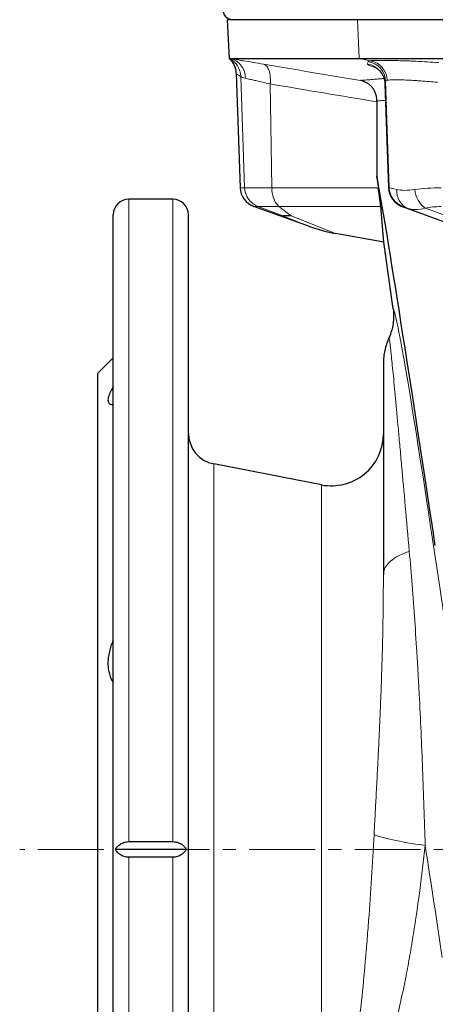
# Model space of a CAD drawing. Header units: millimetres. Extents: x -420 to 735, y -420 to 510.
# Tile 7 of 9: x 515 to 595, y 71 to 260. Entities that reach past the tile are written whole.
import ezdxf

# ---------------------------------------------------------------- set-up
doc = ezdxf.new("R2010")
doc.units = ezdxf.units.MM
doc.linetypes.add('CENTERX2', pattern=[20.32, 12.7, -2.54, 2.54, -2.54])
doc.layers.add('FORMAT', color=7, linetype='Continuous')

msp = doc.modelspace()

# ---------------------------------------------------------------- linework, layer by layer
at = {"color": 7, "linetype": 'Continuous', "lineweight": 25}
for p, q in [((555.11, 259.79), (555.5, 252.33)), ((580.17, 259.79), (555.11, 259.79)), ((601.27, 259.79), (580.17, 259.79)), ((555.5, 252.33), (555.56, 252.33)), ((555.56, 252.33), (555.65, 252.33)), ((555.65, 252.33), (580.52, 252.33)), ((580.52, 252.33), (601.3, 252.33)), ((556.8, 249.46), (557.58, 227.49)), ((585.46, 247.46), (586.17, 227.49)), ((583.87, 229.72), (584.19, 227.49)), ((544.65, 225.29), (536.15, 225.29)), ((570.92, 220.05), (560.25, 223.87)), ((585.23, 217), (584.65, 223.87)), ((588.89, 223.83), (588.99, 223.79)), ((588.99, 223.79), (597.42, 220.74)), ((533.15, -21.71), (533.15, 222.29)), ((547.65, -9.54), (547.65, 222.29)), ((585.23, 217), (575.96, 218.69)), ((587.03, 204.19), (585.23, 217)), ((533.15, 194.79), (530.15, 191.79)), ((530.15, 191.79), (530.15, 8.79)), ((573.24, 170.37), (552.51, 174.41)), ((585.15, 153.12), (585.15, 153.05)), ((536.15, 101.79), (544.65, 101.79)), ((547.25, 100.29), (533.55, 100.29)), ((544.65, 98.8), (536.15, 98.8))]:
    msp.add_line(p, q, dxfattribs=at)
at = {"color": 8, "linetype": 'Continuous', "lineweight": 18}
for p, q in [((580.52, 252.33), (580.17, 259.79)), ((582.68, 251.91), (580.52, 252.33)), ((558.45, 227.49), (557.71, 248.88)), ((585.58, 247.95), (586.28, 227.49)), ((563.72, 227.49), (563.37, 247.45)), ((586.17, 227.49), (585.46, 247.47)), ((585.47, 247.46), (585.46, 247.47)), ((558.45, 227.49), (557.58, 227.49)), ((563.72, 227.49), (558.45, 227.49)), ((584.19, 227.49), (563.72, 227.49)), ((586.28, 227.49), (586.17, 227.49)), ((536.15, 101.79), (536.15, 225.29)), ((544.65, 225.29), (544.65, 101.79)), ((560.25, 223.87), (561.03, 223.87)), ((561.03, 223.87), (565.03, 223.87)), ((565.78, 222.12), (561.03, 223.87)), ((565.03, 223.87), (584.65, 223.87)), ((567.44, 222.12), (565.03, 223.87)), ((588.8, 223.87), (588.91, 223.87)), ((588.89, 223.83), (588.97, 223.8)), ((597.4, 220.75), (588.97, 223.8)), ((589.81, 223.56), (597.4, 220.75)), ((600.82, 220.75), (593.23, 223.56)), ((565.78, 222.12), (570.92, 220.05)), ((575.96, 218.69), (567.44, 222.12)), ((552.51, 174.41), (552.51, 26.31)), ((573.24, 170.37), (573.24, 45.55)), ((536.15, -13.95), (536.15, 98.8)), ((544.65, 98.8), (544.65, -12.24))]:
    msp.add_line(p, q, dxfattribs=at)
at = {"color": 8, "linetype": 'Continuous', "lineweight": 18, "flags": 128}
for points in [[(562.06, 251.25), (562.23, 251.2), (562.4, 251.12), (562.55, 251.01), (562.7, 250.87), (562.83, 250.7), (562.95, 250.5), (563.06, 250.27), (563.16, 250.02), (563.24, 249.75), (563.31, 249.47), (563.36, 249.16), (563.39, 248.84), (563.41, 248.5), (563.41, 248.16), (563.4, 247.81), (563.37, 247.45)], [(585.15, 153.12), (585.17, 153.4), (585.21, 153.67), (585.29, 153.94), (585.39, 154.21), (585.52, 154.48), (585.68, 154.74), (585.87, 155), (586.09, 155.26), (586.34, 155.51), (586.61, 155.76), (586.91, 155.99), (587.23, 156.22), (587.58, 156.45), (587.95, 156.66), (588.35, 156.87), (588.77, 157.06), (589.21, 157.25), (589.66, 157.43), (590.14, 157.59)]]:
    msp.add_lwpolyline(points, dxfattribs=at)
at = {"color": 7, "linetype": 'Continuous', "lineweight": 25}
for centre, radius, start, end in [((556.24, 261.79), 2, 177, 270), ((590.16, 227.63), 4, 181.9972, 249.9945), ((536.15, 222.29), 3, 90, 180), ((544.65, 222.29), 3, 0, 90), ((553.65, 180.29), 6, 180, 259), ((575.15, 180.19), 10, 259, 0)]:
    msp.add_arc(centre, radius, start, end, dxfattribs=at)
at = {"color": 8, "linetype": 'Continuous', "lineweight": 18}
for centre, radius, start, end in [((553.79, 248.82), 3.92, 0.8984, 63.1927), ((554.85, 248.66), 3.75, 357.9109, 77.5964), ((581.58, 247.8), 4, 2.1214, 80.8061), ((581.92, 247.99), 3.99, 2.1356, 78.9447), ((581.47, 247.32), 4, 2.1115, 80.7113), ((562.44, 227.61), 3.99, 181.7258, 249.442), ((568.42, 227.15), 4.71, 175.8513, 224.078), ((590.28, 227.63), 4, 181.9972, 249.9945), ((591.2, 226.72), 3.45, 173.1326, 246.2443), ((596.34, 227.7), 5.18, 186.3235, 233.0533), ((599.33, 156.05), 55.31, 253.2138, 263.6383)]:
    msp.add_arc(centre, radius, start, end, dxfattribs=at)
at = {"color": 7, "linetype": 'Continuous', "lineweight": 25}
for centre, major_axis, ratio, start_param, end_param in [((988.15, -6157.53), (-202.69, 11597.68), 0.030233, 0.985547, 0.987023), ((988.15, -2649.91), (-404.94, 2882.17), 0.002429, 6.05642, 6.240823), ((561.64, 227.63), (-4.06, 0), 0.984808, 0.034907, 1.22173), ((584.08, 227.63), (-0.57, 4), 0.020156, 3.487795, 4.674619), ((573.44, 229.79), (-17.03, 6.86), 0.544706, 1.641675, 1.931779)]:
    msp.add_ellipse(centre, major_axis=major_axis, ratio=ratio, start_param=start_param, end_param=end_param, dxfattribs=at)
at = {"color": 8, "linetype": 'Continuous', "lineweight": 18}
for centre, major_axis, ratio, start_param, end_param in [((596.24, 225.42), (10.08, -2.07), 0.008878, 3.126302, 3.143746), ((596.35, 225.42), (10.08, -2.08), 0.009528, 3.161352, 3.695343), ((596.13, 231.88), (9.82, 3.79), 0.315256, 3.583949, 4.068114), ((596.35, 225.42), (10, 0.13), 0.207413, 1.576513, 2.110504), ((594.88, 221.66), (6.08, -2.21), 0.005534, 3.126385, 3.38757), ((594.99, 221.66), (6.08, -2.21), 0.00554, 2.592384, 3.126374), ((596.02, 231.88), (7.28, 7.94), 0.257534, 3.242367, 3.248733), ((596.13, 231.88), (7.56, 7.56), 0.535264, 3.39103, 3.875195), ((596.35, 221.66), (6, -0.04), 0.368582, 1.586821, 2.120811), ((599.68, 114.19), (-12.65, 90), 0.017285, 4.281103, 6.278816), ((589.78, 112.79), (-12.65, 80), 0.019346, 4.280473, 4.562415)]:
    msp.add_ellipse(centre, major_axis=major_axis, ratio=ratio, start_param=start_param, end_param=end_param, dxfattribs=at)
at = {"color": 7, "linetype": 'Continuous', "lineweight": 25}
for points, knots in [([(555.5, 252.33), (555.7, 252.14), (555.87, 251.94), (556.19, 251.5), (556.32, 251.26), (556.55, 250.77), (556.63, 250.52), (556.76, 250), (556.79, 249.73), (556.8, 249.46)], [0, 0, 0, 0, 0.25, 0.25, 0.5, 0.5, 0.75, 0.75, 1, 1, 1, 1]), ([(583.42, 250.73), (583.42, 250.73), (583.42, 250.73), (583.43, 250.72), (583.46, 250.71), (583.51, 250.68), (583.57, 250.65), (583.65, 250.61), (583.75, 250.55), (583.85, 250.48), (583.97, 250.39), (584.1, 250.29), (584.24, 250.17), (584.39, 250.02), (584.54, 249.85), (584.69, 249.66), (584.85, 249.44), (584.99, 249.21), (585.12, 248.95), (585.23, 248.68), (585.32, 248.39), (585.39, 248.1), (585.44, 247.79), (585.46, 247.57), (585.46, 247.46), (585.46, 247.46)], [0, 0, 0, 0, 0.007936, 0.060732, 0.109612, 0.155119, 0.1979, 0.238663, 0.278159, 0.317159, 0.356217, 0.396001, 0.437188, 0.4803, 0.525628, 0.573163, 0.622622, 0.673573, 0.725581, 0.778295, 0.831837, 0.88532, 0.938988, 0.998389, 1, 1, 1, 1]), ([(583.91, 244.16), (583.91, 244.41), (583.89, 244.66), (583.8, 245.14), (583.74, 245.38), (583.57, 245.83), (583.47, 246.04), (583.24, 246.45), (583.1, 246.64), (582.81, 246.98), (582.65, 247.14), (582.31, 247.43), (582.13, 247.55), (581.76, 247.77), (581.56, 247.86), (581.26, 247.98), (581.16, 248.01), (580.95, 248.07), (580.85, 248.09), (580.74, 248.11)], [0, 0, 0, 0, 0.125, 0.125, 0.25, 0.25, 0.375, 0.375, 0.5, 0.5, 0.625, 0.625, 0.75, 0.75, 0.875, 0.875, 0.9375, 0.9375, 1, 1, 1, 1]), ([(586.17, 227.49), (586.17, 227.42), (586.18, 227.25), (586.21, 226.98), (586.27, 226.68), (586.35, 226.4), (586.45, 226.13), (586.57, 225.87), (586.7, 225.62), (586.85, 225.39), (587.01, 225.17), (587.18, 224.97), (587.35, 224.78), (587.53, 224.61), (587.71, 224.47), (587.89, 224.34), (588.05, 224.23), (588.19, 224.15), (588.3, 224.09), (588.39, 224.04), (588.47, 224), (588.54, 223.97), (588.59, 223.95), (588.65, 223.93), (588.71, 223.9), (588.78, 223.87), (588.85, 223.84), (588.89, 223.83)], [0, 0, 0, 0, 0.037316, 0.091029, 0.144019, 0.196264, 0.247728, 0.298366, 0.348121, 0.396915, 0.444652, 0.491202, 0.536392, 0.579971, 0.621533, 0.660357, 0.69518, 0.724606, 0.748651, 0.768902, 0.787308, 0.805744, 0.825684, 0.849047, 0.878732, 0.919961, 1, 1, 1, 1]), ([(567.44, 222.12), (567.26, 222.1), (567.08, 222.09), (566.76, 222.07), (566.61, 222.06), (566.33, 222.06), (566.2, 222.07), (565.97, 222.09), (565.87, 222.1), (565.78, 222.12)], [0, 0, 0, 0, 0.25, 0.25, 0.5, 0.5, 0.75, 0.75, 1, 1, 1, 1]), ([(587.03, 204.19), (587.17, 203.24), (587.16, 202.3), (586.96, 200.89), (586.86, 200.43), (586.59, 199.52), (586.43, 199.08), (586.23, 198.65)], [0, 0, 0, 0, 0.5, 0.5, 0.75, 0.75, 1, 1, 1, 1]), ([(586.23, 198.65), (585.88, 197.87), (585.61, 197.06), (585.34, 195.81), (585.27, 195.39), (585.18, 194.53), (585.15, 194.1), (585.15, 193.67)], [0, 0, 0, 0, 0.5, 0.5, 0.75, 0.75, 1, 1, 1, 1]), ([(585.15, 193.67), (585.15, 193.63), (585.15, 193.58), (585.15, 193.45), (585.15, 193.37), (585.15, 193.08), (585.15, 192.82), (585.15, 191.9), (585.15, 191.06), (585.15, 189.49), (585.15, 188.91), (585.15, 187.97), (585.15, 187.64), (585.15, 186.96), (585.15, 186.61), (585.15, 184.78), (585.15, 183.16), (585.15, 179.58), (585.15, 177.64), (585.15, 174.48), (585.15, 173.39), (585.15, 171.7), (585.15, 171.12), (585.15, 169.95), (585.15, 169.36), (585.15, 166.38), (585.15, 163.88), (585.15, 158.66), (585.15, 155.95), (585.15, 153.12)], [0, 0, 0, 0, 0.03125, 0.03125, 0.0625, 0.0625, 0.125, 0.125, 0.25, 0.25, 0.3125, 0.3125, 0.34375, 0.34375, 0.375, 0.375, 0.5, 0.5, 0.625, 0.625, 0.6875, 0.6875, 0.71875, 0.71875, 0.75, 0.75, 0.875, 0.875, 1, 1, 1, 1]), ([(533.15, 189.21), (533.04, 189.01), (532.8, 188.61), (532.53, 188.06), (532.32, 187.54), (532.19, 187.09), (532.14, 186.69), (532.17, 186.37), (532.29, 186.13), (532.47, 185.95), (532.68, 185.86), (532.9, 185.81), (533.04, 185.81), (533.1, 185.8)], [0, 0, 0, 0, 0.099799, 0.199826, 0.299534, 0.399881, 0.500582, 0.600904, 0.694582, 0.788555, 0.882294, 0.948359, 1, 1, 1, 1]), ([(533.15, 140.53), (532.84, 139.8), (532.59, 139.06), (532.33, 137.94), (532.26, 137.55), (532.17, 136.81), (532.15, 136.44), (532.15, 135.72), (532.17, 135.36), (532.26, 134.68), (532.33, 134.35), (532.59, 133.4), (532.84, 132.82), (533.15, 132.31)], [0, 0, 0, 0, 0.25, 0.25, 0.375, 0.375, 0.5, 0.5, 0.625, 0.625, 0.75, 0.75, 1, 1, 1, 1]), ([(533.55, 100.29), (533.67, 100.49), (533.8, 100.67), (534.05, 100.93), (534.13, 101.02), (534.33, 101.17), (534.43, 101.25), (534.65, 101.39), (534.77, 101.45), (535.02, 101.57), (535.15, 101.62), (535.42, 101.7), (535.56, 101.73), (535.85, 101.77), (536, 101.79), (536.15, 101.79)], [0, 0, 0, 0, 0.25, 0.25, 0.375, 0.375, 0.5, 0.5, 0.625, 0.625, 0.75, 0.75, 0.875, 0.875, 1, 1, 1, 1]), ([(544.65, 101.79), (544.8, 101.79), (544.95, 101.77), (545.24, 101.73), (545.38, 101.7), (545.65, 101.62), (545.78, 101.57), (546.03, 101.46), (546.15, 101.39), (546.48, 101.18), (546.67, 101.02), (547, 100.68), (547.14, 100.49), (547.25, 100.29)], [0, 0, 0, 0, 0.125, 0.125, 0.25, 0.25, 0.375, 0.375, 0.5, 0.5, 0.75, 0.75, 1, 1, 1, 1]), ([(536.15, 98.8), (536, 98.8), (535.86, 98.81), (535.57, 98.86), (535.43, 98.89), (535.15, 98.97), (535.02, 99.02), (534.77, 99.13), (534.65, 99.2), (534.32, 99.41), (534.13, 99.56), (533.8, 99.91), (533.67, 100.1), (533.55, 100.29)], [0, 0, 0, 0, 0.125, 0.125, 0.25, 0.25, 0.375, 0.375, 0.5, 0.5, 0.75, 0.75, 1, 1, 1, 1]), ([(547.25, 100.29), (547.14, 100.1), (547, 99.92), (546.76, 99.66), (546.67, 99.57), (546.48, 99.41), (546.37, 99.34), (546.15, 99.2), (546.04, 99.13), (545.79, 99.02), (545.65, 98.97), (545.38, 98.89), (545.24, 98.86), (544.95, 98.82), (544.8, 98.8), (544.65, 98.8)], [0, 0, 0, 0, 0.25, 0.25, 0.375, 0.375, 0.5, 0.5, 0.625, 0.625, 0.75, 0.75, 0.875, 0.875, 1, 1, 1, 1])]:
    msp.add_open_spline(points, degree=3, knots=knots, dxfattribs=at)
at = {"color": 8, "linetype": 'Continuous', "lineweight": 18}
for points, knots in [([(562.06, 251.25), (561.36, 251.37), (560.7, 251.48), (559.45, 251.69), (558.86, 251.79), (558.04, 251.93), (557.78, 251.97), (557.28, 252.06), (557.05, 252.1), (556.38, 252.21), (555.99, 252.27), (555.65, 252.33)], [0, 0, 0, 0, 0.25, 0.25, 0.5, 0.5, 0.625, 0.625, 0.75, 0.75, 1, 1, 1, 1]), ([(595.83, 251.56), (595.08, 251.61), (594.34, 251.65), (592.89, 251.73), (592.17, 251.77), (591.12, 251.82), (590.76, 251.83), (590.08, 251.86), (589.74, 251.87), (588.76, 251.91), (588.13, 251.93), (587.25, 251.95), (586.96, 251.96), (586.4, 251.97), (586.14, 251.97), (585.38, 251.98), (584.92, 251.98), (584.09, 251.98), (583.73, 251.97), (583.12, 251.95), (582.87, 251.93), (582.68, 251.91)], [0, 0, 0, 0, 0.125, 0.125, 0.25, 0.25, 0.3125, 0.3125, 0.375, 0.375, 0.5, 0.5, 0.5625, 0.5625, 0.625, 0.625, 0.75, 0.75, 0.875, 0.875, 1, 1, 1, 1]), ([(582.11, 251.27), (582.12, 251.25), (582.12, 251.2), (582.26, 251.1), (582.48, 250.99), (582.81, 250.86), (583.2, 250.74), (583.51, 250.64), (583.66, 250.6)], [0, 0, 0, 0, 0.169042, 0.338085, 0.512106, 0.68613, 0.855277, 1, 1, 1, 1]), ([(557.71, 248.88), (557.8, 248.83), (557.91, 248.77), (558.21, 248.64), (558.39, 248.57), (558.59, 248.53)], [0, 0, 0, 0, 0.5, 0.5, 1, 1, 1, 1]), ([(558.59, 248.53), (558.85, 248.47), (559.14, 248.41), (559.64, 248.29), (559.81, 248.26), (560.18, 248.17), (560.38, 248.13), (561.4, 247.9), (562.33, 247.69), (563.37, 247.45)], [0, 0, 0, 0, 0.25, 0.25, 0.375, 0.375, 0.5, 0.5, 1, 1, 1, 1]), ([(585.28, 248.49), (585.26, 248.49), (584.93, 248.47), (584.35, 248.42), (583.55, 248.35), (582.84, 248.29), (582.2, 248.23), (581.63, 248.19), (581.14, 248.14), (580.88, 248.12), (580.74, 248.11)], [0, 0, 0, 0, 0.008006, 0.149253, 0.290921, 0.432595, 0.574262, 0.716172, 0.85809, 1, 1, 1, 1]), ([(585.91, 248.14), (586.05, 248.17), (586.23, 248.19), (586.68, 248.22), (586.95, 248.23), (587.56, 248.24), (587.9, 248.24), (588.64, 248.23), (589.06, 248.21), (589.93, 248.18), (590.39, 248.16), (591.11, 248.12), (591.35, 248.1), (591.86, 248.07), (592.12, 248.05), (593.41, 247.96), (594.48, 247.87), (595.58, 247.76)], [0, 0, 0, 0, 0.125, 0.125, 0.25, 0.25, 0.375, 0.375, 0.5, 0.5, 0.625, 0.625, 0.6875, 0.6875, 0.75, 0.75, 1, 1, 1, 1]), ([(583.91, 244.16), (584.04, 244.17), (584.29, 244.19), (584.8, 244.23), (585.22, 244.27), (585.51, 244.3), (585.57, 244.3)], [0, 0, 0, 0, 0.30433, 0.608676, 0.913006, 1, 1, 1, 1]), ([(590.14, 157.59), (589.87, 160.61), (589.62, 163.49), (589.13, 168.98), (588.89, 171.6), (588.61, 174.7), (588.56, 175.31), (588.45, 176.52), (588.39, 177.11), (588.23, 178.86), (588.13, 179.98), (587.84, 183.21), (587.65, 185.18), (587.32, 188.76), (587.17, 190.37), (586.96, 192.5), (586.89, 193.17), (586.77, 194.38), (586.71, 194.93), (586.56, 196.42), (586.47, 197.19), (586.36, 198), (586.33, 198.22), (586.27, 198.52), (586.25, 198.62), (586.23, 198.65)], [0, 0, 0, 0, 0.125, 0.125, 0.25, 0.25, 0.28125, 0.28125, 0.3125, 0.3125, 0.375, 0.375, 0.5, 0.5, 0.625, 0.625, 0.6875, 0.6875, 0.75, 0.75, 0.875, 0.875, 0.9375, 0.9375, 1, 1, 1, 1]), ([(593.2, 101.08), (593.04, 105.96), (592.88, 110.81), (592.51, 120.49), (592.3, 125.32), (591.99, 131.32), (591.92, 132.53), (591.79, 134.92), (591.72, 136.12), (591.5, 139.67), (591.35, 142), (591.03, 146.6), (590.86, 148.86), (590.51, 153.3), (590.33, 155.48), (590.14, 157.59)], [0, 0, 0, 0, 0.25, 0.25, 0.5, 0.5, 0.5625, 0.5625, 0.625, 0.625, 0.75, 0.75, 0.875, 0.875, 1, 1, 1, 1]), ([(585.15, 153.05), (585.15, 152.32), (585.15, 150.83), (585.13, 148.52), (585.11, 146.13), (585.07, 143.68), (585.02, 141.17), (584.96, 138.6), (584.89, 135.99), (584.8, 133.31), (584.7, 130.56), (584.59, 127.74), (584.47, 124.89), (584.34, 122.01), (584.2, 119.08), (584.05, 116.12), (583.89, 113.15), (583.76, 110.58), (583.64, 108.41), (583.55, 106.64), (583.45, 104.87), (583.39, 103.69), (583.36, 103.1)], [0, 0, 0, 0, 0.0503418, 0.102284, 0.1542273, 0.2061365, 0.259147, 0.3121912, 0.365237, 0.4182495, 0.4736366, 0.5290586, 0.584482, 0.6398711, 0.6963727, 0.7529086, 0.8094451, 0.8659473, 0.8994321, 0.9329168, 0.9664584, 1, 1, 1, 1]), ([(583.36, 103.1), (583.21, 100.31), (583.05, 97.54), (582.7, 92.07), (582.52, 89.36), (582.22, 85.35), (582.11, 84.01), (581.95, 82.03), (581.9, 81.37), (581.79, 80.06), (581.73, 79.41), (581.45, 76.18), (581.21, 73.67), (580.69, 68.81), (580.42, 66.45), (579.97, 63.02), (579.81, 61.9), (579.48, 59.69), (579.31, 58.61), (578.95, 56.5), (578.76, 55.47), (578.35, 53.46), (578.13, 52.49), (577.76, 51.08), (577.63, 50.61), (577.35, 49.7), (577.2, 49.26), (576.94, 48.6), (576.86, 48.38), (576.66, 47.96), (576.56, 47.75), (576.33, 47.34), (576.2, 47.14), (575.96, 46.85), (575.87, 46.76), (575.72, 46.63), (575.67, 46.59), (575.54, 46.51), (575.47, 46.48), (575.39, 46.45)], [0, 0, 0, 0, 0.125, 0.125, 0.25, 0.25, 0.3125, 0.3125, 0.34375, 0.34375, 0.375, 0.375, 0.5, 0.5, 0.625, 0.625, 0.6875, 0.6875, 0.75, 0.75, 0.8125, 0.8125, 0.875, 0.875, 0.90625, 0.90625, 0.9375, 0.9375, 0.953125, 0.953125, 0.96875, 0.96875, 0.984375, 0.984375, 0.992188, 0.992188, 0.996094, 0.996094, 1, 1, 1, 1]), ([(575.68, 45.61), (575.87, 45.64), (576.05, 45.67), (576.39, 45.76), (576.55, 45.82), (577, 45.99), (577.28, 46.13), (577.79, 46.44), (578.03, 46.6), (578.47, 46.95), (578.67, 47.12), (579.26, 47.67), (579.61, 48.06), (580.26, 48.85), (580.56, 49.27), (581.42, 50.54), (581.93, 51.43), (582.89, 53.29), (583.33, 54.25), (584.16, 56.24), (584.56, 57.27), (585.31, 59.39), (585.67, 60.47), (586.69, 63.79), (587.31, 66.1), (588.47, 70.91), (589.01, 73.42), (589.65, 76.67), (589.77, 77.32), (590.02, 78.65), (590.14, 79.32), (590.49, 81.33), (590.72, 82.69), (591.37, 86.79), (591.78, 89.58), (592.53, 95.26), (592.88, 98.14), (593.2, 101.08)], [0, 0, 0, 0, 0.007812, 0.007812, 0.015625, 0.015625, 0.03125, 0.03125, 0.046875, 0.046875, 0.0625, 0.0625, 0.09375, 0.09375, 0.125, 0.125, 0.1875, 0.1875, 0.25, 0.25, 0.3125, 0.3125, 0.375, 0.375, 0.5, 0.5, 0.625, 0.625, 0.65625, 0.65625, 0.6875, 0.6875, 0.75, 0.75, 0.875, 0.875, 1, 1, 1, 1])]:
    msp.add_open_spline(points, degree=3, knots=knots, dxfattribs=at)
for points in [[(582.22, 251.75), (582.18, 251.59), (582.15, 251.43), (582.11, 251.27)], [(582.68, 251.91), (582.39, 251.88), (582.24, 251.83), (582.22, 251.75)], [(580.74, 248.11), (574.52, 249.14), (568.29, 250.19), (562.06, 251.25)], [(556.8, 249.46), (557.11, 249.19), (557.41, 249.02), (557.71, 248.88)], [(585.46, 247.47), (585.5, 247.63), (585.54, 247.79), (585.58, 247.95)], [(585.58, 247.95), (585.59, 248.04), (585.7, 248.1), (585.91, 248.14)], [(563.37, 247.45), (570.21, 246.28), (577.06, 245.13), (583.91, 244)]]:
    msp.add_open_spline(points, degree=3, dxfattribs=at)
at = {"color": 7, "linetype": 'Continuous', "lineweight": 25}
msp.add_open_spline([(583.91, 244), (583.91, 244.06), (583.91, 244.11), (583.91, 244.16)], degree=3, dxfattribs=at)
at = {"layer": 'FORMAT', "linetype": 'CENTERX2', "lineweight": 18}
msp.add_line((734.57, 100.29), (515.16, 100.29), dxfattribs=at)

doc.saveas('drawing.dxf')
